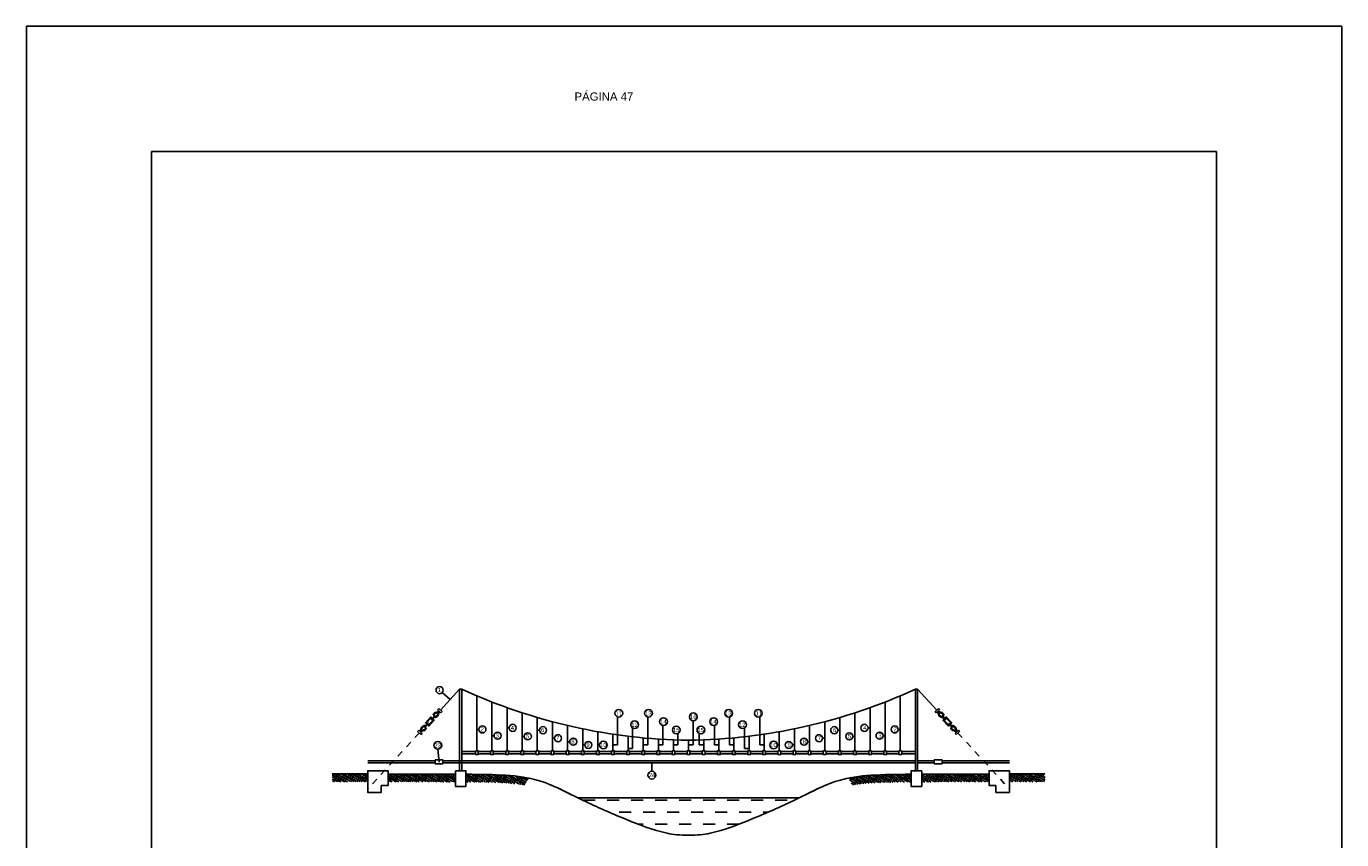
# Model space of a CAD drawing. Header units: metres. Extents: x 2644 to 4131, y 3282 to 4383.
# Tile 53 of 53: x 3147 to 3168, y 4370 to 4383. Entities that reach past the tile are written whole.
import ezdxf

# ---------------------------------------------------------------- set-up
doc = ezdxf.new("R2010")
doc.units = ezdxf.units.M
doc.linetypes.add('ACAD_ISO03W100', pattern=[30, 12, -18])
doc.layers.add('Dibujo', color=7, linetype='Continuous')
doc.styles.get("Standard").update_dxf_attribs({"font": 'arial.ttf'})
pattern_1 = [(241, (1863.06271, 2943.49882), (0.030879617, -0.1076900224), [0.0792170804, -0.0792170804]), (241, (1863.08869, 2943.48442), (0.030879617, -0.1076900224), [0.0792170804, -0.0792170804]), (241, (1863.11467, 2943.470014), (0.030879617, -0.1076900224), [0.0792170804, -0.0792170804]), (331, (1863.11853, 2943.45655), (0.1076900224, 0.030879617), [0.0792170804, -0.0792170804]), (331, (1863.10413, 2943.43057), (0.1076900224, 0.030879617), [0.0792170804, -0.0792170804]), (331, (1863.08973, 2943.40459), (0.1076900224, 0.030879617), [0.0792170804, -0.0792170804])]
pattern_2 = [(241, (1863.06271, 2943.49882), (0.030879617, -0.1076900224), [0.0792170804, -0.0792170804]), (241, (1863.08869, 2943.48442), (0.030879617, -0.1076900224), [0.0792170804, -0.0792170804]), (241, (1863.11467, 2943.470014), (0.030879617, -0.1076900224), [0.0792170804, -0.0792170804]), (331, (1863.11853, 2943.45655), (0.1076900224, 0.030879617), [0.0792170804, -0.0792170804]), (331, (1863.10413, 2943.43057), (0.1076900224, 0.030879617), [0.0792170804, -0.0792170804]), (331, (1863.08973, 2943.40459), (0.1076900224, 0.030879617), [0.0792170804, -0.0792170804])]

msp = doc.modelspace()

# ---------------------------------------------------------------- hatches: boundary and pattern name
at = {"transparency": 33554687}
h = msp.add_hatch(dxfattribs=at)
h.set_pattern_fill('EARTH', color=256, scale=0.012475, angle=241)
h.set_pattern_definition(pattern_1)
edge = h.paths.add_edge_path()
edge.add_spline(control_points=[(3152.517, 4371.024), (3152.356, 4371.024), (3152.169, 4371.024), (3151.949, 4371.024)], knot_values=[0, 0, 0, 0, 0.223346, 0.223346, 0.223346, 0.223346], degree=3, periodic=0)
edge.add_line((3151.949, 4371.024), (3151.949, 4370.899))
edge.add_spline(control_points=[(3151.949, 4370.899), (3152.147, 4370.899), (3152.319, 4370.899), (3152.485, 4370.899), (3152.501, 4370.899), (3152.517, 4370.899)], knot_values=[0, 0, 0, 0, 0.201552, 0.201552, 0.223346, 0.223346, 0.223346, 0.223346], degree=3, periodic=0)
edge.add_line((3152.517, 4370.899), (3152.517, 4371.024))
h = msp.add_hatch(dxfattribs=at)
h.set_pattern_fill('EARTH', color=256, scale=0.012475, angle=241)
h.set_pattern_definition(pattern_1)
edge = h.paths.add_edge_path()
edge.add_spline(control_points=[(3153.915, 4371.02), (3153.804, 4371.02), (3153.518, 4371.021), (3153.187, 4371.023), (3152.841, 4371.023)], knot_values=[0.391055, 0.391055, 0.391055, 0.391055, 0.816754, 1.425699, 1.425699, 1.425699, 1.425699], degree=3, periodic=0)
edge.add_line((3152.841, 4371.023), (3152.841, 4370.899))
edge.add_spline(control_points=[(3152.841, 4370.899), (3152.955, 4370.898), (3153.053, 4370.898), (3153.312, 4370.897), (3153.438, 4370.897), (3153.683, 4370.896), (3153.802, 4370.896), (3153.915, 4370.895)], knot_values=[0.391202, 0.391202, 0.391202, 0.391202, 0.592546, 0.592546, 0.995527, 0.995527, 1.425699, 1.425699, 1.425699, 1.425699], degree=3, periodic=0)
edge.add_line((3153.915, 4370.895), (3153.915, 4371.02))
h = msp.add_hatch(dxfattribs=at)
h.set_pattern_fill('EARTH', color=256, scale=0.012475, angle=241)
h.set_pattern_definition(pattern_1)
edge = h.paths.add_edge_path()
edge.add_spline(control_points=[(3155.092, 4370.958), (3155.039, 4370.969), (3154.817, 4371.005), (3154.488, 4371.016), (3154.172, 4371.019), (3154.085, 4371.019)], knot_values=[1.649805, 1.649805, 1.649805, 1.649805, 1.976795, 2.976795, 3.32699, 3.32699, 3.32699, 3.32699], degree=3, periodic=0)
edge.add_line((3154.085, 4371.019), (3154.085, 4370.894))
edge.add_spline(control_points=[(3154.085, 4370.894), (3154.214, 4370.894), (3154.333, 4370.892), (3154.555, 4370.887), (3154.659, 4370.884), (3154.848, 4370.87), (3154.935, 4370.86), (3155.017, 4370.845), (3155.018, 4370.845), (3155.02, 4370.845)], knot_values=[1.650847, 1.650847, 1.650847, 1.650847, 2.174145, 2.174145, 2.698486, 2.698486, 3.216199, 3.216199, 3.22529, 3.22529, 3.22529, 3.22529], degree=3, periodic=0)
edge.add_line((3155.02, 4370.845), (3155.092, 4370.958))
h = msp.add_hatch(dxfattribs=at)
h.set_pattern_fill('EARTH', color=256, scale=0.012475, angle=241)
h.set_pattern_definition(pattern_2)
edge = h.paths.add_edge_path()
edge.add_spline(control_points=[(3160.185, 4370.958), (3160.239, 4370.969), (3160.461, 4371.005), (3160.789, 4371.016), (3161.106, 4371.019), (3161.192, 4371.019)], knot_values=[1.649805, 1.649805, 1.649805, 1.649805, 1.976795, 2.976795, 3.32699, 3.32699, 3.32699, 3.32699], degree=3, periodic=0)
edge.add_line((3161.192, 4371.019), (3161.192, 4370.894))
edge.add_spline(control_points=[(3161.192, 4370.894), (3161.064, 4370.894), (3160.944, 4370.892), (3160.722, 4370.887), (3160.619, 4370.884), (3160.429, 4370.87), (3160.343, 4370.86), (3160.26, 4370.845), (3160.259, 4370.845), (3160.258, 4370.845)], knot_values=[1.650847, 1.650847, 1.650847, 1.650847, 2.174145, 2.174145, 2.698486, 2.698486, 3.216199, 3.216199, 3.22529, 3.22529, 3.22529, 3.22529], degree=3, periodic=0)
edge.add_line((3160.258, 4370.845), (3160.185, 4370.958))
h = msp.add_hatch(dxfattribs=at)
h.set_pattern_fill('EARTH', color=256, scale=0.012475, angle=241)
h.set_pattern_definition(pattern_2)
edge = h.paths.add_edge_path()
edge.add_spline(control_points=[(3161.362, 4371.02), (3161.473, 4371.02), (3161.759, 4371.021), (3162.09, 4371.023), (3162.436, 4371.023)], knot_values=[0.391055, 0.391055, 0.391055, 0.391055, 0.816754, 1.425699, 1.425699, 1.425699, 1.425699], degree=3, periodic=0)
edge.add_line((3162.436, 4371.023), (3162.436, 4370.899))
edge.add_spline(control_points=[(3162.436, 4370.899), (3162.322, 4370.898), (3162.224, 4370.898), (3161.965, 4370.897), (3161.84, 4370.897), (3161.594, 4370.896), (3161.475, 4370.896), (3161.363, 4370.895)], knot_values=[0.391202, 0.391202, 0.391202, 0.391202, 0.592546, 0.592546, 0.995527, 0.995527, 1.425699, 1.425699, 1.425699, 1.425699], degree=3, periodic=0)
edge.add_line((3161.362, 4370.895), (3161.362, 4371.02))
h = msp.add_hatch(dxfattribs=at)
h.set_pattern_fill('EARTH', color=256, scale=0.012475, angle=241)
h.set_pattern_definition(pattern_2)
edge = h.paths.add_edge_path()
edge.add_spline(control_points=[(3162.76, 4371.024), (3162.921, 4371.024), (3163.109, 4371.024), (3163.328, 4371.024)], knot_values=[0, 0, 0, 0, 0.223346, 0.223346, 0.223346, 0.223346], degree=3, periodic=0)
edge.add_line((3163.328, 4371.024), (3163.328, 4370.899))
edge.add_spline(control_points=[(3163.328, 4370.899), (3163.13, 4370.899), (3162.958, 4370.899), (3162.792, 4370.899), (3162.776, 4370.899), (3162.76, 4370.899)], knot_values=[0, 0, 0, 0, 0.201552, 0.201552, 0.223346, 0.223346, 0.223346, 0.223346], degree=3, periodic=0)
edge.add_line((3162.76, 4370.899), (3162.76, 4371.024))
h = msp.add_hatch()
h.set_pattern_fill('DASH', color=256, scale=0.060364, angle=180)
h.set_pattern_definition([(180, (-2051.86493, -1352.57101), (-0.191654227, -0.191654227), [0.191654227, -0.191654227])])
edge = h.paths.add_edge_path()
edge.add_spline(control_points=[(3157.639, 4370.048), (3157.779, 4370.044), (3158.118, 4370.089), (3158.645, 4370.299), (3159.142, 4370.513), (3159.375, 4370.627), (3159.407, 4370.643)], knot_values=[4.837158, 4.837158, 4.837158, 4.837158, 5.271797, 6.271797, 7.271797, 7.434639, 7.434639, 7.434639, 7.434639], degree=3, periodic=0)
edge.add_line((3159.407, 4370.643), (3155.87, 4370.643))
edge.add_spline(control_points=[(3155.87, 4370.643), (3155.902, 4370.627), (3156.135, 4370.513), (3156.632, 4370.299), (3157.159, 4370.089), (3157.498, 4370.044), (3157.639, 4370.048)], knot_values=[4.837158, 4.837158, 4.837158, 4.837158, 5, 6, 7, 7.434639, 7.434639, 7.434639, 7.434639], degree=3, periodic=0)

# ---------------------------------------------------------------- linework, layer by layer
for p, q in [((3153.984, 4372.379), (3153.677, 4372.046)), ((3153.704, 4372.324), (3153.83, 4372.212)), ((3153.984, 4371.077), (3153.984, 4372.379)), ((3153.984, 4372.379), (3154.017, 4372.379)), ((3154.017, 4371.077), (3154.017, 4372.379)), ((3154.258, 4371.394), (3154.258, 4372.272)), ((3161.019, 4371.394), (3161.019, 4372.272)), ((3161.26, 4371.077), (3161.26, 4372.379)), ((3161.294, 4372.379), (3161.26, 4372.379)), ((3161.294, 4371.077), (3161.294, 4372.379)), ((3161.294, 4372.379), (3161.6, 4372.046)), ((3153.651, 4372.072), (3153.632, 4372.051)), ((3153.632, 4372.051), (3153.685, 4372.001)), ((3153.704, 4372.021), (3153.651, 4372.072)), ((3153.685, 4372.001), (3153.704, 4372.021)), ((3154.5, 4371.394), (3154.5, 4372.174)), ((3154.741, 4371.394), (3154.741, 4372.084)), ((3154.983, 4371.394), (3154.983, 4372.001)), ((3160.295, 4371.394), (3160.295, 4372.001)), ((3160.536, 4371.394), (3160.536, 4372.084)), ((3160.778, 4371.394), (3160.778, 4372.174)), ((3161.573, 4372.021), (3161.626, 4372.072)), ((3161.592, 4372.001), (3161.573, 4372.021)), ((3161.645, 4372.051), (3161.592, 4372.001)), ((3161.626, 4372.072), (3161.645, 4372.051)), ((3153.428, 4371.786), (3153.46, 4371.819)), ((3153.44, 4371.784), (3153.467, 4371.812)), ((3153.468, 4371.827), (3153.478, 4371.838)), ((3153.475, 4371.821), (3153.485, 4371.831)), ((3153.54, 4371.904), (3153.53, 4371.894)), ((3153.547, 4371.897), (3153.537, 4371.887)), ((3153.576, 4371.941), (3153.549, 4371.913)), ((3153.588, 4371.939), (3153.556, 4371.906)), ((3155.224, 4371.394), (3155.224, 4371.926)), ((3155.466, 4371.394), (3155.466, 4371.859)), ((3155.707, 4371.394), (3155.707, 4371.798)), ((3156.503, 4371.488), (3156.503, 4371.936)), ((3156.986, 4371.488), (3156.986, 4371.933)), ((3157.227, 4371.488), (3157.227, 4371.799)), ((3157.71, 4371.488), (3157.71, 4371.875)), ((3158.05, 4371.488), (3158.05, 4371.799)), ((3158.291, 4371.488), (3158.291, 4371.933)), ((3158.774, 4371.488), (3158.774, 4371.936)), ((3159.57, 4371.394), (3159.57, 4371.798)), ((3159.812, 4371.394), (3159.812, 4371.859)), ((3160.053, 4371.394), (3160.053, 4371.926)), ((3161.69, 4371.939), (3161.721, 4371.906)), ((3161.701, 4371.941), (3161.729, 4371.913)), ((3161.73, 4371.897), (3161.74, 4371.887)), ((3161.737, 4371.904), (3161.747, 4371.894)), ((3161.802, 4371.821), (3161.792, 4371.831)), ((3161.809, 4371.827), (3161.799, 4371.838)), ((3161.838, 4371.784), (3161.811, 4371.812)), ((3161.85, 4371.786), (3161.818, 4371.819)), ((3153.33, 4371.723), (3153.311, 4371.703)), ((3153.311, 4371.703), (3153.365, 4371.653)), ((3153.384, 4371.673), (3153.33, 4371.723)), ((3153.365, 4371.653), (3153.384, 4371.673)), ((3154.291, 4371.736), (3154.258, 4371.736)), ((3154.533, 4371.636), (3154.5, 4371.636)), ((3154.774, 4371.762), (3154.741, 4371.762)), ((3155.016, 4371.625), (3154.983, 4371.625)), ((3155.257, 4371.725), (3155.224, 4371.725)), ((3155.499, 4371.596), (3155.466, 4371.596)), ((3155.948, 4371.394), (3155.948, 4371.745)), ((3156.19, 4371.394), (3156.19, 4371.699)), ((3156.431, 4371.394), (3156.431, 4371.659)), ((3156.673, 4371.394), (3156.673, 4371.627)), ((3156.745, 4371.433), (3156.745, 4371.759)), ((3156.914, 4371.394), (3156.914, 4371.6)), ((3157.156, 4371.394), (3157.156, 4371.581)), ((3157.469, 4371.488), (3157.469, 4371.671)), ((3157.808, 4371.488), (3157.808, 4371.671)), ((3158.122, 4371.394), (3158.122, 4371.581)), ((3158.363, 4371.394), (3158.363, 4371.6)), ((3158.533, 4371.433), (3158.533, 4371.759)), ((3158.604, 4371.394), (3158.604, 4371.627)), ((3158.846, 4371.394), (3158.846, 4371.659)), ((3159.087, 4371.394), (3159.087, 4371.699)), ((3159.329, 4371.394), (3159.329, 4371.745)), ((3159.779, 4371.596), (3159.812, 4371.596)), ((3160.02, 4371.725), (3160.053, 4371.725)), ((3160.262, 4371.625), (3160.295, 4371.625)), ((3160.503, 4371.762), (3160.536, 4371.762)), ((3160.744, 4371.636), (3160.778, 4371.636)), ((3160.986, 4371.736), (3161.019, 4371.736)), ((3161.894, 4371.673), (3161.947, 4371.723)), ((3161.913, 4371.653), (3161.894, 4371.673)), ((3161.966, 4371.703), (3161.913, 4371.653)), ((3161.947, 4371.723), (3161.966, 4371.703)), ((3153.656, 4371.213), (3153.635, 4371.42)), ((3154.017, 4371.381), (3154.237, 4371.381)), ((3154.017, 4371.381), (3154.237, 4371.381)), ((3154.017, 4371.381), (3154.237, 4371.381)), ((3154.28, 4371.381), (3154.478, 4371.381)), ((3154.28, 4371.381), (3154.478, 4371.381)), ((3154.28, 4371.381), (3154.478, 4371.381)), ((3154.521, 4371.381), (3154.72, 4371.381)), ((3154.521, 4371.381), (3154.72, 4371.381)), ((3154.521, 4371.381), (3154.72, 4371.381)), ((3154.763, 4371.381), (3154.961, 4371.381)), ((3154.763, 4371.381), (3154.789, 4371.381)), ((3154.763, 4371.381), (3154.961, 4371.381)), ((3155.004, 4371.381), (3155.202, 4371.381)), ((3155.004, 4371.381), (3155.202, 4371.381)), ((3155.246, 4371.381), (3155.444, 4371.381)), ((3155.246, 4371.381), (3155.444, 4371.381)), ((3155.487, 4371.381), (3155.685, 4371.381)), ((3155.487, 4371.381), (3155.685, 4371.381)), ((3155.74, 4371.54), (3155.707, 4371.54)), ((3155.729, 4371.381), (3155.927, 4371.381)), ((3155.729, 4371.381), (3155.927, 4371.381)), ((3155.982, 4371.488), (3155.948, 4371.488)), ((3155.97, 4371.381), (3156.168, 4371.381)), ((3155.97, 4371.381), (3156.168, 4371.381)), ((3156.218, 4371.488), (3156.19, 4371.488)), ((3156.212, 4371.381), (3156.41, 4371.381)), ((3156.212, 4371.381), (3156.41, 4371.381)), ((3156.431, 4371.488), (3156.503, 4371.488)), ((3156.453, 4371.381), (3156.651, 4371.381)), ((3156.453, 4371.381), (3156.651, 4371.381)), ((3156.673, 4371.433), (3156.745, 4371.433)), ((3156.694, 4371.381), (3156.893, 4371.381)), ((3156.694, 4371.381), (3156.893, 4371.381)), ((3156.914, 4371.488), (3156.986, 4371.488)), ((3156.936, 4371.381), (3157.134, 4371.381)), ((3156.936, 4371.381), (3157.134, 4371.381)), ((3157.156, 4371.488), (3157.227, 4371.488)), ((3157.177, 4371.381), (3157.376, 4371.381)), ((3157.177, 4371.381), (3157.376, 4371.381)), ((3157.397, 4371.394), (3157.397, 4371.568)), ((3157.397, 4371.488), (3157.469, 4371.488)), ((3157.419, 4371.381), (3157.617, 4371.381)), ((3157.419, 4371.381), (3157.617, 4371.381)), ((3157.639, 4371.394), (3157.639, 4371.561)), ((3157.639, 4371.394), (3157.639, 4371.561)), ((3157.639, 4371.488), (3157.71, 4371.488)), ((3157.858, 4371.381), (3157.66, 4371.381)), ((3157.858, 4371.381), (3157.66, 4371.381)), ((3157.88, 4371.488), (3157.808, 4371.488)), ((3157.88, 4371.394), (3157.88, 4371.568)), ((3158.1, 4371.381), (3157.902, 4371.381)), ((3158.1, 4371.381), (3157.902, 4371.381)), ((3158.122, 4371.488), (3158.05, 4371.488)), ((3158.341, 4371.381), (3158.143, 4371.381)), ((3158.341, 4371.381), (3158.143, 4371.381)), ((3158.363, 4371.488), (3158.291, 4371.488)), ((3158.583, 4371.381), (3158.385, 4371.381)), ((3158.583, 4371.381), (3158.385, 4371.381)), ((3158.604, 4371.433), (3158.533, 4371.433)), ((3158.824, 4371.381), (3158.626, 4371.381)), ((3158.824, 4371.381), (3158.626, 4371.381)), ((3158.846, 4371.488), (3158.774, 4371.488)), ((3159.066, 4371.381), (3158.868, 4371.381)), ((3159.066, 4371.381), (3158.868, 4371.381)), ((3159.06, 4371.488), (3159.087, 4371.488)), ((3159.307, 4371.381), (3159.109, 4371.381)), ((3159.307, 4371.381), (3159.109, 4371.381)), ((3159.296, 4371.488), (3159.329, 4371.488)), ((3159.549, 4371.381), (3159.35, 4371.381)), ((3159.549, 4371.381), (3159.35, 4371.381)), ((3159.537, 4371.54), (3159.57, 4371.54)), ((3159.79, 4371.381), (3159.592, 4371.381)), ((3159.79, 4371.381), (3159.592, 4371.381)), ((3160.032, 4371.381), (3159.833, 4371.381)), ((3160.032, 4371.381), (3159.833, 4371.381)), ((3160.273, 4371.381), (3160.075, 4371.381)), ((3160.273, 4371.381), (3160.075, 4371.381)), ((3160.514, 4371.381), (3160.316, 4371.381)), ((3160.514, 4371.381), (3160.316, 4371.381)), ((3160.514, 4371.381), (3160.488, 4371.381)), ((3160.756, 4371.381), (3160.558, 4371.381)), ((3160.756, 4371.381), (3160.558, 4371.381)), ((3160.756, 4371.381), (3160.558, 4371.381)), ((3160.997, 4371.381), (3160.799, 4371.381)), ((3160.997, 4371.381), (3160.799, 4371.381)), ((3160.997, 4371.381), (3160.799, 4371.381)), ((3161.26, 4371.381), (3161.041, 4371.381)), ((3161.26, 4371.381), (3161.041, 4371.381)), ((3161.26, 4371.381), (3161.041, 4371.381)), ((3152.517, 4371.236), (3153.592, 4371.236)), ((3152.517, 4371.202), (3153.592, 4371.202)), ((3153.716, 4371.236), (3161.26, 4371.236)), ((3153.716, 4371.202), (3161.26, 4371.202)), ((3154.017, 4371.348), (3154.237, 4371.348)), ((3154.017, 4371.236), (3154.6, 4371.236)), ((3154.28, 4371.348), (3154.478, 4371.348)), ((3154.521, 4371.348), (3154.72, 4371.348)), ((3154.763, 4371.348), (3154.961, 4371.348)), ((3155.004, 4371.348), (3155.202, 4371.348)), ((3155.246, 4371.348), (3155.444, 4371.348)), ((3155.487, 4371.348), (3155.685, 4371.348)), ((3155.729, 4371.348), (3155.927, 4371.348)), ((3155.97, 4371.348), (3156.168, 4371.348)), ((3156.212, 4371.348), (3156.41, 4371.348)), ((3156.453, 4371.348), (3156.651, 4371.348)), ((3156.694, 4371.348), (3156.893, 4371.348)), ((3156.936, 4371.348), (3157.134, 4371.348)), ((3157.052, 4371.067), (3157.051, 4371.202)), ((3157.177, 4371.348), (3157.376, 4371.348)), ((3157.419, 4371.348), (3157.617, 4371.348)), ((3157.858, 4371.348), (3157.66, 4371.348)), ((3158.1, 4371.348), (3157.902, 4371.348)), ((3158.341, 4371.348), (3158.143, 4371.348)), ((3158.583, 4371.348), (3158.385, 4371.348)), ((3158.824, 4371.348), (3158.626, 4371.348)), ((3159.066, 4371.348), (3158.868, 4371.348)), ((3159.307, 4371.348), (3159.109, 4371.348)), ((3159.549, 4371.348), (3159.35, 4371.348)), ((3159.79, 4371.348), (3159.592, 4371.348)), ((3160.032, 4371.348), (3159.833, 4371.348)), ((3160.273, 4371.348), (3160.075, 4371.348)), ((3160.514, 4371.348), (3160.316, 4371.348)), ((3160.756, 4371.348), (3160.558, 4371.348)), ((3160.997, 4371.348), (3160.799, 4371.348)), ((3161.26, 4371.348), (3161.041, 4371.348)), ((3161.562, 4371.236), (3161.294, 4371.236)), ((3161.562, 4371.202), (3161.294, 4371.202)), ((3162.76, 4371.236), (3161.685, 4371.236)), ((3162.76, 4371.202), (3161.685, 4371.202)), ((3155.87, 4370.643), (3159.407, 4370.643))]:
    msp.add_line(p, q)
at = {"linetype": 'ACAD_ISO03W100', "ltscale": 0.0005}
for p, q in [((3153.338, 4371.678), (3152.517, 4370.788)), ((3161.939, 4371.678), (3162.76, 4370.788))]:
    msp.add_line(p, q, dxfattribs=at)
for points in [[(3153.46, 4371.819), (3153.437, 4371.84), (3153.526, 4371.935), (3153.549, 4371.913)], [(3153.468, 4371.827), (3153.454, 4371.841), (3153.526, 4371.917), (3153.54, 4371.904)], [(3153.556, 4371.906), (3153.579, 4371.884), (3153.49, 4371.79), (3153.467, 4371.812)], [(3153.547, 4371.897), (3153.561, 4371.884), (3153.489, 4371.808), (3153.475, 4371.821)], [(3153.485, 4371.831), (3153.478, 4371.838)], [(3153.53, 4371.894), (3153.537, 4371.887)], [(3161.721, 4371.906), (3161.698, 4371.884), (3161.788, 4371.79), (3161.811, 4371.812)], [(3161.73, 4371.897), (3161.716, 4371.884), (3161.788, 4371.808), (3161.802, 4371.821)], [(3161.818, 4371.819), (3161.841, 4371.84), (3161.752, 4371.935), (3161.729, 4371.913)], [(3161.809, 4371.827), (3161.823, 4371.841), (3161.751, 4371.917), (3161.737, 4371.904)], [(3161.747, 4371.894), (3161.74, 4371.887)], [(3161.792, 4371.831), (3161.799, 4371.838)], [(3152.733, 4370.841), (3152.733, 4370.729), (3152.517, 4370.729), (3152.517, 4371.077), (3152.733, 4371.077)], [(3152.517, 4370.841), (3152.517, 4371.077), (3152.841, 4371.077), (3152.841, 4370.841), (3152.733, 4370.841)], [(3152.733, 4370.841), (3152.733, 4370.729), (3152.517, 4370.729), (3152.517, 4371.077), (3152.733, 4371.077)], [(3152.517, 4370.841), (3152.517, 4371.077), (3152.841, 4371.077), (3152.841, 4370.841), (3152.733, 4370.841)], [(3162.76, 4370.841), (3162.76, 4371.077), (3162.436, 4371.077), (3162.436, 4370.841), (3162.544, 4370.841)], [(3162.76, 4370.841), (3162.76, 4371.077), (3162.436, 4371.077), (3162.436, 4370.841), (3162.544, 4370.841)], [(3162.544, 4370.841), (3162.544, 4370.729), (3162.76, 4370.729), (3162.76, 4371.077), (3162.544, 4371.077)], [(3162.544, 4370.841), (3162.544, 4370.729), (3162.76, 4370.729), (3162.76, 4371.077), (3162.544, 4371.077)]]:
    msp.add_lwpolyline(points)
for points in [[(3154.237, 4371.394), (3154.28, 4371.394), (3154.28, 4371.335), (3154.237, 4371.335)], [(3154.478, 4371.394), (3154.521, 4371.394), (3154.521, 4371.335), (3154.478, 4371.335)], [(3154.72, 4371.394), (3154.763, 4371.394), (3154.763, 4371.335), (3154.72, 4371.335)], [(3154.961, 4371.394), (3155.004, 4371.394), (3155.004, 4371.335), (3154.961, 4371.335)], [(3155.202, 4371.394), (3155.246, 4371.394), (3155.246, 4371.335), (3155.202, 4371.335)], [(3155.444, 4371.394), (3155.487, 4371.394), (3155.487, 4371.335), (3155.444, 4371.335)], [(3155.685, 4371.394), (3155.729, 4371.394), (3155.729, 4371.335), (3155.685, 4371.335)], [(3155.927, 4371.394), (3155.97, 4371.394), (3155.97, 4371.335), (3155.927, 4371.335)], [(3156.168, 4371.394), (3156.212, 4371.394), (3156.212, 4371.335), (3156.168, 4371.335)], [(3156.41, 4371.394), (3156.453, 4371.394), (3156.453, 4371.335), (3156.41, 4371.335)], [(3156.651, 4371.394), (3156.694, 4371.394), (3156.694, 4371.335), (3156.651, 4371.335)], [(3156.893, 4371.394), (3156.936, 4371.394), (3156.936, 4371.335), (3156.893, 4371.335)], [(3157.134, 4371.394), (3157.177, 4371.394), (3157.177, 4371.335), (3157.134, 4371.335)], [(3157.376, 4371.394), (3157.419, 4371.394), (3157.419, 4371.335), (3157.376, 4371.335)], [(3157.617, 4371.394), (3157.66, 4371.394), (3157.66, 4371.335), (3157.617, 4371.335)], [(3157.66, 4371.394), (3157.617, 4371.394), (3157.617, 4371.335), (3157.66, 4371.335)], [(3157.902, 4371.394), (3157.858, 4371.394), (3157.858, 4371.335), (3157.902, 4371.335)], [(3158.143, 4371.394), (3158.1, 4371.394), (3158.1, 4371.335), (3158.143, 4371.335)], [(3158.385, 4371.394), (3158.341, 4371.394), (3158.341, 4371.335), (3158.385, 4371.335)], [(3158.626, 4371.394), (3158.583, 4371.394), (3158.583, 4371.335), (3158.626, 4371.335)], [(3158.868, 4371.394), (3158.824, 4371.394), (3158.824, 4371.335), (3158.868, 4371.335)], [(3159.109, 4371.394), (3159.066, 4371.394), (3159.066, 4371.335), (3159.109, 4371.335)], [(3159.35, 4371.394), (3159.307, 4371.394), (3159.307, 4371.335), (3159.35, 4371.335)], [(3159.592, 4371.394), (3159.549, 4371.394), (3159.549, 4371.335), (3159.592, 4371.335)], [(3159.833, 4371.394), (3159.79, 4371.394), (3159.79, 4371.335), (3159.833, 4371.335)], [(3160.075, 4371.394), (3160.032, 4371.394), (3160.032, 4371.335), (3160.075, 4371.335)], [(3160.316, 4371.394), (3160.273, 4371.394), (3160.273, 4371.335), (3160.316, 4371.335)], [(3160.558, 4371.394), (3160.514, 4371.394), (3160.514, 4371.335), (3160.558, 4371.335)], [(3160.799, 4371.394), (3160.756, 4371.394), (3160.756, 4371.335), (3160.799, 4371.335)], [(3161.041, 4371.394), (3160.997, 4371.394), (3160.997, 4371.335), (3161.041, 4371.335)], [(3153.592, 4371.248), (3153.716, 4371.248), (3153.716, 4371.189), (3153.592, 4371.189)], [(3161.685, 4371.248), (3161.562, 4371.248), (3161.562, 4371.189), (3161.685, 4371.189)], [(3153.915, 4371.077), (3154.085, 4371.077), (3154.085, 4370.825), (3153.915, 4370.825)], [(3161.362, 4371.077), (3161.192, 4371.077), (3161.192, 4370.825), (3161.362, 4370.825)]]:
    msp.add_lwpolyline(points, close=True)
for centre, radius in [((3153.663, 4372.363), 0.0565), ((3153.58, 4371.987), 0.00816), ((3153.58, 4371.987), 0.00816), ((3153.58, 4371.987), 0.00816), ((3153.592, 4371.998), 0.00816), ((3153.592, 4371.998), 0.00816), ((3153.592, 4371.998), 0.00816), ((3153.592, 4371.998), 0.00816), ((3153.608, 4372.002), 0.00816), ((3153.608, 4372.002), 0.00816), ((3153.608, 4372.002), 0.00816), ((3153.624, 4372.006), 0.00816), ((3153.638, 4372.013), 0.00816), ((3153.648, 4371.989), 0.00816), ((3153.653, 4372.021), 0.00816), ((3156.525, 4371.994), 0.0618), ((3156.999, 4371.994), 0.0618), ((3157.715, 4371.937), 0.0618), ((3158.278, 4371.994), 0.0618), ((3158.752, 4371.994), 0.0618), ((3161.625, 4372.021), 0.00816), ((3161.63, 4371.989), 0.00816), ((3161.639, 4372.013), 0.00816), ((3161.654, 4372.006), 0.00816), ((3161.669, 4372.002), 0.00816), ((3161.669, 4372.002), 0.00816), ((3161.669, 4372.002), 0.00816), ((3161.685, 4371.998), 0.00816), ((3161.685, 4371.998), 0.00816), ((3161.685, 4371.998), 0.00816), ((3161.685, 4371.998), 0.00816), ((3161.697, 4371.987), 0.00816), ((3161.697, 4371.987), 0.00816), ((3161.697, 4371.987), 0.00816), ((3153.393, 4371.776), 0.00816), ((3153.407, 4371.786), 0.00816), ((3153.569, 4371.975), 0.00816), ((3153.569, 4371.975), 0.00816), ((3153.569, 4371.975), 0.00816), ((3153.569, 4371.975), 0.00816), ((3153.576, 4371.96), 0.00816), ((3153.576, 4371.96), 0.00816), ((3153.576, 4371.96), 0.00816), ((3153.609, 4371.939), 0.00816), ((3153.622, 4371.949), 0.00816), ((3153.622, 4371.949), 0.00816), ((3153.622, 4371.949), 0.00816), ((3153.622, 4371.949), 0.00816), ((3153.635, 4371.958), 0.00816), ((3153.635, 4371.958), 0.00816), ((3153.635, 4371.958), 0.00816), ((3153.635, 4371.958), 0.00816), ((3153.641, 4371.974), 0.00816), ((3154.348, 4371.736), 0.0565), ((3154.831, 4371.761), 0.0565), ((3155.314, 4371.724), 0.0565), ((3156.778, 4371.811), 0.0618), ((3157.238, 4371.86), 0.0618), ((3157.442, 4371.727), 0.0618), ((3157.835, 4371.727), 0.0618), ((3158.039, 4371.86), 0.0618), ((3158.5, 4371.811), 0.0618), ((3159.964, 4371.724), 0.0565), ((3160.447, 4371.761), 0.0565), ((3160.929, 4371.736), 0.0565), ((3161.636, 4371.974), 0.00816), ((3161.642, 4371.958), 0.00816), ((3161.642, 4371.958), 0.00816), ((3161.642, 4371.958), 0.00816), ((3161.642, 4371.958), 0.00816), ((3161.655, 4371.949), 0.00816), ((3161.655, 4371.949), 0.00816), ((3161.655, 4371.949), 0.00816), ((3161.655, 4371.949), 0.00816), ((3161.668, 4371.939), 0.00816), ((3161.701, 4371.96), 0.00816), ((3161.701, 4371.96), 0.00816), ((3161.701, 4371.96), 0.00816), ((3161.708, 4371.975), 0.00816), ((3161.708, 4371.975), 0.00816), ((3161.708, 4371.975), 0.00816), ((3161.708, 4371.975), 0.00816), ((3161.871, 4371.786), 0.00816), ((3161.884, 4371.776), 0.00816), ((3153.363, 4371.704), 0.00816), ((3153.368, 4371.736), 0.00816), ((3153.374, 4371.751), 0.00816), ((3153.377, 4371.711), 0.00816), ((3153.38, 4371.766), 0.00816), ((3153.38, 4371.766), 0.00816), ((3153.38, 4371.766), 0.00816), ((3153.38, 4371.766), 0.00816), ((3153.392, 4371.719), 0.00816), ((3153.408, 4371.722), 0.00816), ((3153.408, 4371.722), 0.00816), ((3153.408, 4371.722), 0.00816), ((3153.424, 4371.726), 0.00816), ((3153.424, 4371.726), 0.00816), ((3153.424, 4371.726), 0.00816), ((3153.424, 4371.726), 0.00816), ((3153.435, 4371.738), 0.00816), ((3153.435, 4371.738), 0.00816), ((3153.435, 4371.738), 0.00816), ((3153.44, 4371.765), 0.00816), ((3153.44, 4371.765), 0.00816), ((3153.44, 4371.765), 0.00816), ((3153.446, 4371.75), 0.00816), ((3153.446, 4371.75), 0.00816), ((3153.446, 4371.75), 0.00816), ((3153.446, 4371.75), 0.00816), ((3154.589, 4371.636), 0.0565), ((3155.072, 4371.625), 0.0565), ((3155.555, 4371.595), 0.0565), ((3155.797, 4371.54), 0.0565), ((3159.481, 4371.54), 0.0565), ((3159.722, 4371.595), 0.0565), ((3160.205, 4371.625), 0.0565), ((3160.688, 4371.636), 0.0565), ((3161.831, 4371.75), 0.00816), ((3161.831, 4371.75), 0.00816), ((3161.831, 4371.75), 0.00816), ((3161.831, 4371.75), 0.00816), ((3161.838, 4371.765), 0.00816), ((3161.838, 4371.765), 0.00816), ((3161.838, 4371.765), 0.00816), ((3161.842, 4371.738), 0.00816), ((3161.842, 4371.738), 0.00816), ((3161.842, 4371.738), 0.00816), ((3161.854, 4371.726), 0.00816), ((3161.854, 4371.726), 0.00816), ((3161.854, 4371.726), 0.00816), ((3161.854, 4371.726), 0.00816), ((3161.87, 4371.722), 0.00816), ((3161.87, 4371.722), 0.00816), ((3161.87, 4371.722), 0.00816), ((3161.885, 4371.719), 0.00816), ((3161.897, 4371.766), 0.00816), ((3161.897, 4371.766), 0.00816), ((3161.897, 4371.766), 0.00816), ((3161.897, 4371.766), 0.00816), ((3161.9, 4371.711), 0.00816), ((3161.903, 4371.751), 0.00816), ((3161.909, 4371.736), 0.00816), ((3161.914, 4371.704), 0.00816), ((3153.635, 4371.481), 0.0618), ((3156.038, 4371.488), 0.0565), ((3156.279, 4371.488), 0.0618), ((3158.998, 4371.488), 0.0618), ((3159.239, 4371.488), 0.0565), ((3157.052, 4371.005), 0.0618)]:
    msp.add_circle(centre, radius)
for centre, radius, start, end in [((3157.759, 4380.531), 8.97, 245.3405, 269.2289), ((3157.518, 4380.531), 8.97, 270.7711, 294.6595), ((3153.65, 4372.005), 0.00816, 169.2465, 119.1198), ((3161.627, 4372.005), 0.00816, 60.8802, 10.7535), ((3153.422, 4371.791), 0.00816, 316.8503, 304.0978), ((3153.432, 4371.779), 0.00816, 136.8503, 124.0978), ((3153.432, 4371.779), 0.00816, 136.8503, 124.0978), ((3153.432, 4371.779), 0.00816, 136.8503, 124.0978), ((3153.432, 4371.779), 0.00816, 136.8503, 124.0978), ((3153.583, 4371.945), 0.00816, 316.8503, 304.0978), ((3153.594, 4371.933), 0.00816, 136.8503, 124.0978), ((3161.684, 4371.933), 0.00816, 55.9022, 43.1497), ((3161.694, 4371.945), 0.00816, 235.9022, 223.1497), ((3161.845, 4371.779), 0.00816, 55.9022, 43.1497), ((3161.845, 4371.779), 0.00816, 55.9022, 43.1497), ((3161.845, 4371.779), 0.00816, 55.9022, 43.1497), ((3161.845, 4371.779), 0.00816, 55.9022, 43.1497), ((3161.855, 4371.791), 0.00816, 235.9022, 223.1497), ((3153.365, 4371.72), 0.00816, 349.2465, 299.1198), ((3161.912, 4371.72), 0.00816, 240.8802, 190.7535)]:
    msp.add_arc(centre, radius, start, end)
for points in [[(3151.949, 4371.024), (3152.169, 4371.024), (3152.356, 4371.024), (3152.517, 4371.024)], [(3163.328, 4371.024), (3163.109, 4371.024), (3162.921, 4371.024), (3162.76, 4371.024)]]:
    msp.add_open_spline(points, degree=3)
for points, knots in [([(3152.841, 4371.023), (3153.187, 4371.023), (3153.518, 4371.021), (3153.804, 4371.02), (3153.915, 4371.02)], [0.391055, 0.391055, 0.391055, 0.391055, 1, 1.425699, 1.425699, 1.425699, 1.425699]), ([(3154.085, 4371.019), (3154.172, 4371.019), (3154.488, 4371.016), (3154.949, 4371), (3155.406, 4370.888), (3155.943, 4370.597), (3156.632, 4370.299), (3157.159, 4370.089), (3157.498, 4370.044), (3157.639, 4370.048)], [1.649805, 1.649805, 1.649805, 1.649805, 2, 3, 4, 5, 6, 7, 7.434639, 7.434639, 7.434639, 7.434639]), ([(3154.085, 4371.019), (3154.172, 4371.019), (3154.488, 4371.016), (3154.949, 4371), (3155.358, 4370.9), (3155.652, 4370.752), (3155.782, 4370.687)], [1.649805, 1.649805, 1.649805, 1.649805, 2, 3, 4, 4.68403, 4.68403, 4.68403, 4.68403]), ([(3161.192, 4371.019), (3161.106, 4371.019), (3160.789, 4371.016), (3160.329, 4371), (3159.871, 4370.888), (3159.334, 4370.597), (3158.645, 4370.299), (3158.118, 4370.089), (3157.779, 4370.044), (3157.639, 4370.048)], [1.649805, 1.649805, 1.649805, 1.649805, 2, 3, 4, 5, 6, 7, 7.434639, 7.434639, 7.434639, 7.434639]), ([(3161.192, 4371.019), (3161.106, 4371.019), (3160.789, 4371.016), (3160.329, 4371), (3159.919, 4370.9), (3159.625, 4370.752), (3159.495, 4370.687)], [1.649805, 1.649805, 1.649805, 1.649805, 2, 3, 4, 4.68403, 4.68403, 4.68403, 4.68403]), ([(3162.436, 4371.023), (3162.09, 4371.023), (3161.759, 4371.021), (3161.473, 4371.02), (3161.362, 4371.02)], [0.391055, 0.391055, 0.391055, 0.391055, 1, 1.425699, 1.425699, 1.425699, 1.425699])]:
    msp.add_open_spline(points, degree=3, knots=knots)
at = {"layer": 'Dibujo', "color": 0, "linetype": 'ByBlock'}
for p, q in [((3147.066, 4382.965), (3168.066, 4382.965)), ((3147.066, 4353.265), (3147.066, 4382.965)), ((3147.066, 4382.965), (3150.066, 4382.965)), ((3147.066, 4382.965), (3149.566, 4382.965)), ((3168.066, 4382.965), (3168.066, 4353.265)), ((3149.066, 4380.965), (3149.066, 4355.265)), ((3166.066, 4380.965), (3149.066, 4380.965)), ((3166.066, 4380.965), (3166.066, 4355.265))]:
    msp.add_line(p, q, dxfattribs=at)

# ---------------------------------------------------------------- texts
for s, p in [('1', (3153.632, 4372.331)), ('11', (3156.471, 4371.96)), ('13', (3156.945, 4371.96)), ('13', (3158.222, 4371.96)), ('11', (3158.709, 4371.96)), ('4', (3154.8, 4371.73)), ('12', (3156.724, 4371.777)), ('14', (3157.184, 4371.826)), ('16', (3157.661, 4371.903)), ('14', (3157.983, 4371.826)), ('12', (3158.444, 4371.777)), ('4', (3160.428, 4371.73)), ('2', (3154.317, 4371.704)), ('3', (3154.558, 4371.604)), ('5', (3155.041, 4371.593)), ('6', (3155.283, 4371.693)), ('7', (3155.524, 4371.563)), ('8', (3155.766, 4371.508)), ('15', (3157.388, 4371.693)), ('15', (3157.778, 4371.693)), ('8', (3159.46, 4371.508)), ('7', (3159.701, 4371.563)), ('6', (3159.943, 4371.693)), ('5', (3160.184, 4371.593)), ('3', (3160.667, 4371.604)), ('2', (3160.91, 4371.704)), ('23', (3153.581, 4371.447)), ('9', (3156.007, 4371.456)), ('10', (3156.225, 4371.454)), ('10', (3158.941, 4371.454)), ('9', (3159.218, 4371.456)), ('24', (3157.002, 4370.974))]:
    msp.add_text(s, height=0.0674).set_placement(p)
at = {"layer": 'Dibujo', "color": 0, "linetype": 'ByBlock', "insert": (3155.818, 4381.909), "char_height": 0.13, "width": 2.90393, "attachment_point": 1}
msp.add_mtext('PÁGINA 47', dxfattribs=at)

doc.saveas('drawing.dxf')
